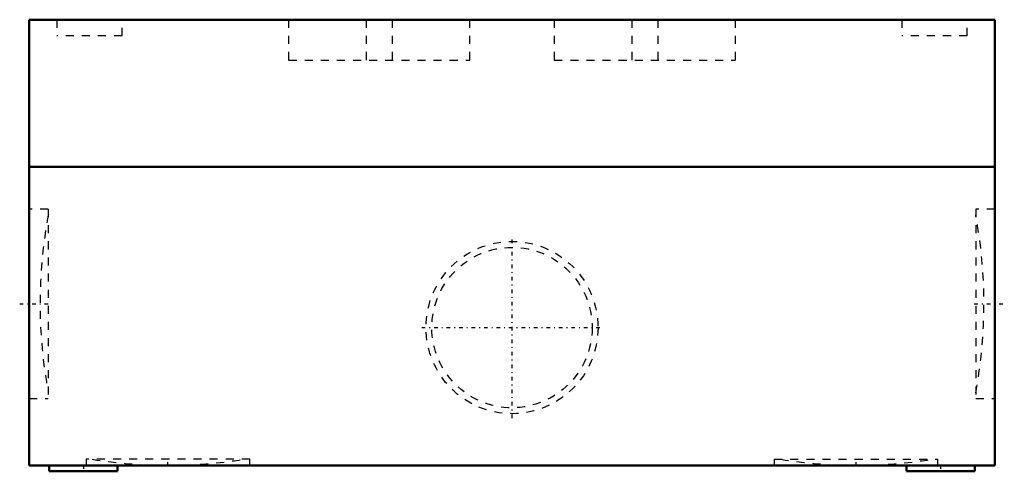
# Model space of a CAD drawing. Header units: millimetres. Extents: x -61 to 61, y -56 to 0.
import ezdxf

# ---------------------------------------------------------------- set-up
doc = ezdxf.new("R2010")
doc.units = ezdxf.units.MM
doc.linetypes.add('Center', pattern=[1.5, 0.45, -0.5, 0.05, -0.5])
doc.linetypes.add('Dashed', pattern=[2, 1, -1])
for name, color, linetype, lineweight in [('AM_0', 7, 'Continuous', 30), ('AM_3', 7, 'Dashed', 5), ('AM_7', 7, 'Center', 5)]:
    doc.layers.add(name, color=color, linetype=linetype, lineweight=lineweight)

msp = doc.modelspace()

# ---------------------------------------------------------------- linework, layer by layer
at = {"layer": 'AM_0', "color": 7, "linetype": 'Continuous', "lineweight": 50}
for p, q in [((-60, 0), (-60, -55.3)), ((60, 0), (-60, 0)), ((60, 0), (60, -55.3)), ((60, -18.25), (-60, -18.25)), ((60, -55.3), (-60, -55.3)), ((-57.5, -55.3), (-57.5, -56)), ((-57.5, -56), (-49, -56)), ((-49, -56), (-49, -55.3)), ((49, -55.3), (49, -56)), ((49, -56), (57.5, -56)), ((57.5, -56), (57.5, -55.3))]:
    msp.add_line(p, q, dxfattribs=at)
at = {"layer": 'AM_3', "color": 6, "linetype": 'Dashed', "lineweight": 25}
for p, q in [((-56.55, 0), (-56.55, -2)), ((-27.75, 0), (-27.75, -5)), ((-18.1, 0), (-18.1, -5)), ((-14.9, 0), (-14.9, -5)), ((5.25, 0), (5.25, -5)), ((14.9, 0), (14.9, -5)), ((18.1, 0), (18.1, -5)), ((48.45, 0), (48.45, -2)), ((-48.45, -2), (-48.45, 0)), ((-5.25, -5), (-5.25, 0)), ((27.75, -5), (27.75, 0)), ((56.55, -2), (56.55, 0)), ((-48.45, -2), (-56.55, -2)), ((56.55, -2), (48.45, -2)), ((-27.75, -5), (-5.25, -5)), ((5.25, -5), (27.75, -5)), ((-57.6126, -23.5001), (-60, -23.5001)), ((-57.6126, -23.5001), (-57.6126, -47.0001)), ((60, -23.5001), (57.6126, -23.5001)), ((57.6126, -23.5001), (57.6126, -47.0001)), ((-60, -47.0001), (-57.6126, -47.0001)), ((57.6126, -47.0001), (60, -47.0001)), ((-52.925, -54.55), (-52.925, -55.3)), ((-32.575, -54.55), (-52.925, -54.55)), ((-32.575, -55.3), (-32.575, -54.55)), ((32.575, -54.55), (32.575, -55.3)), ((32.575, -54.55), (52.925, -54.55)), ((52.925, -55.3), (52.925, -54.55))]:
    msp.add_line(p, q, dxfattribs=at)
for radius in [10.6892, 9.95492]:
    msp.add_circle((0, -38.2), radius, dxfattribs=at)
for centre, start, end in [((1.3611, -35.2501), 169.3874489, 190.6125511), ((-1.3611, -35.2501), 349.3874489, 10.6125511), ((-42.7, 4.7011), 260.9379452, 269.9522535), ((-42.8, 4.7011), 270.0477465, 279.0620548), ((42.8, 4.7011), 260.9379452, 269.9522535), ((42.7, 4.7011), 270.0477465, 279.0620548)]:
    msp.add_arc(centre, 60, start, end, dxfattribs=at)
at = {"layer": 'AM_7', "color": 4, "linetype": 'Center', "lineweight": 25}
for p, q in [((0, -49.42366), (0, -26.97634)), ((-61.16937, -35.2501), (-57.44323, -35.2501)), ((57.44323, -35.2501), (61.16937, -35.2501)), ((-11.22366, -38.2), (11.22366, -38.2)), ((-42.75, -55.3375), (-42.75, -54.5125)), ((42.75, -55.3375), (42.75, -54.5125)), ((-53.25, -55.265), (-53.25, -56.035)), ((53.25, -55.265), (53.25, -56.035))]:
    msp.add_line(p, q, dxfattribs=at)

doc.saveas('drawing.dxf')
